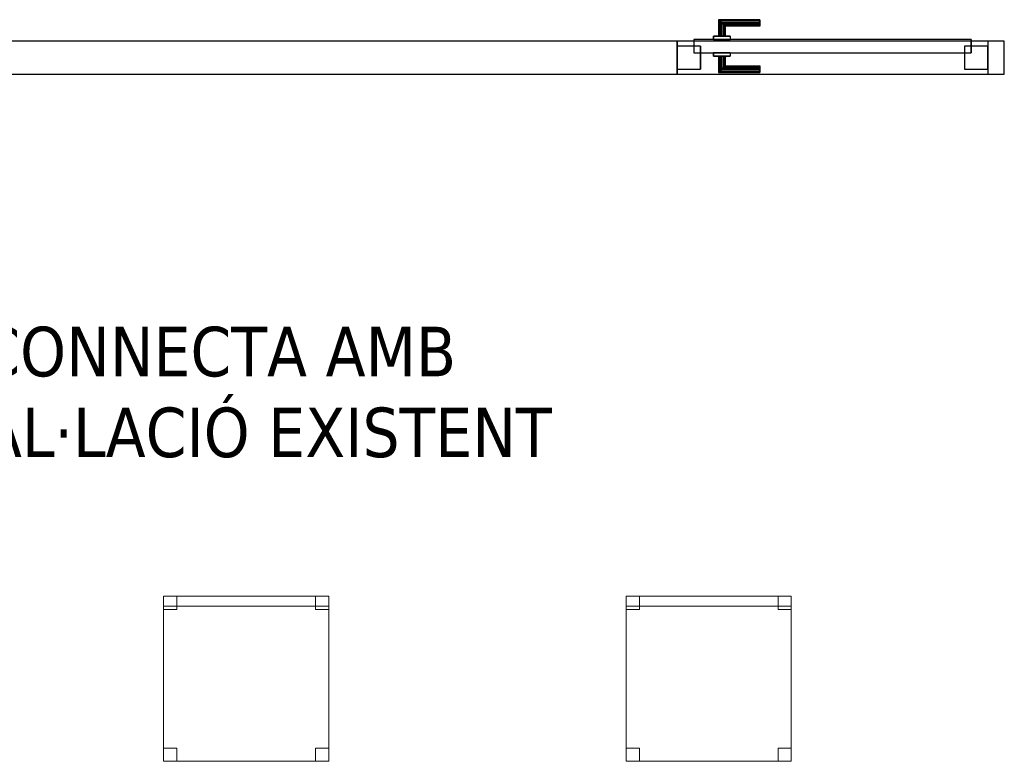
# Model space of a CAD drawing. Header units: metres. Extents: x 391.1 to 427.5, y 12.7 to 28.4.
# Tile 10 of 140: x 401.4 to 404.3, y 21.3 to 23.6. Entities that reach past the tile are written whole.
import ezdxf

# ---------------------------------------------------------------- set-up
doc = ezdxf.new("R2010")
doc.units = ezdxf.units.M
doc.layers.add('01_CARPINTERIA', color=5, linetype='Continuous', lineweight=25, true_color=0x0000ff)
for name, color, linetype, lineweight in [('02_MOBILIARIO', 7, 'Continuous', 18), ('A-DETL-____-MBND', 7, 'Continuous', 18), ('A-GENM-____-OTLN', 7, 'Continuous', 18), ('A-WALL-____-MCUT', 7, 'Continuous', 25), ('A-WALL-____-OTLN', 7, 'Continuous', 25), ('G-____-____-TEXT', 7, 'Continuous', 30)]:
    doc.layers.add(name, color=color, linetype=linetype, lineweight=lineweight)
doc.styles.add('Tahoma_4', font='tahoma.ttf', dxfattribs={"height": 0.15})

# ---------------------------------------------------------------- blocks, each defined once
blk = doc.blocks.new('Family - Cadira d_Oficina_P1-154551-04_CLI_AIGUA_P1')
at = {"layer": 'A-DETL-____-MBND', "color": 253, "true_color": 0xaaaaaa}
for p, q in [((0, 0), (0, 0.5)), ((0, 0.5), (0.5, 0.5)), ((0.5, 0.5), (0, 0.5)), ((0, 0.5), (0, 0)), ((0, 0.47), (0, 0.5)), ((0, 0.5), (0.5, 0.5)), ((0.5, 0.5), (0, 0.5)), ((0, 0.5), (0, 0.47)), ((0, 0.46), (0, 0.5)), ((0, 0.5), (0.04, 0.5)), ((0.04, 0.5), (0, 0.5)), ((0, 0.5), (0, 0.46)), ((0.04, 0.5), (0.04, 0.46)), ((0.04, 0.46), (0.04, 0.5)), ((0.46, 0.46), (0.46, 0.5)), ((0.46, 0.5), (0.5, 0.5)), ((0.5, 0.5), (0.46, 0.5)), ((0.46, 0.5), (0.46, 0.46)), ((0.5, 0.5), (0.5, 0)), ((0.5, 0), (0.5, 0.5)), ((0.5, 0.5), (0.5, 0.47)), ((0.5, 0.47), (0.5, 0.5)), ((0.5, 0.5), (0.5, 0.46)), ((0.5, 0.46), (0.5, 0.5)), ((0.5, 0.47), (0, 0.47)), ((0, 0.47), (0.5, 0.47)), ((0.04, 0.46), (0, 0.46)), ((0, 0.46), (0.04, 0.46)), ((0.5, 0.46), (0.46, 0.46)), ((0.46, 0.46), (0.5, 0.46)), ((0, 0), (0, 0.04)), ((0, 0.04), (0.04, 0.04)), ((0.04, 0.04), (0, 0.04)), ((0, 0.04), (0, 0)), ((0.04, 0.04), (0.04, 0)), ((0.04, 0), (0.04, 0.04)), ((0.46, 0), (0.46, 0.04)), ((0.46, 0.04), (0.5, 0.04)), ((0.5, 0.04), (0.46, 0.04)), ((0.46, 0.04), (0.46, 0)), ((0.5, 0.04), (0.5, 0)), ((0.5, 0), (0.5, 0.04)), ((0.5, 0), (0, 0)), ((0, 0), (0.5, 0)), ((0.04, 0), (0, 0)), ((0, 0), (0.04, 0)), ((0.5, 0), (0.46, 0)), ((0.46, 0), (0.5, 0))]:
    blk.add_line(p, q, dxfattribs=at)
blk = doc.blocks.new('Family - LONDR55-XX_ZZ-ARQ-CAA-M3D-Londres55-154713-04_CLI_AIGUA_P1')
at = {"layer": '01_CARPINTERIA', "color": 161, "true_color": 0xaaaaff}
for p, q in [((0.1263, 0.1487), (0.125, 0.15)), ((0.125, 0.15), (0.125, 0.1)), ((0.125, 0.15), (0.1263, 0.1487)), ((0.25, 0.15), (0.125, 0.15)), ((0.25, 0.1487), (0.25, 0.15)), ((0.25, 0.15), (0.25, 0.1487)), ((0.13, 0.145), (0.1263, 0.1487)), ((0.1263, 0.1487), (0.1263, 0.1)), ((0.1263, 0.1487), (0.1263, 0.1)), ((0.1263, 0.1487), (0.13, 0.145)), ((0.25, 0.1487), (0.1263, 0.1487)), ((0.25, 0.1487), (0.1263, 0.1487)), ((0.135, 0.14), (0.13, 0.145)), ((0.13, 0.145), (0.13, 0.1)), ((0.13, 0.145), (0.13, 0.1)), ((0.13, 0.145), (0.135, 0.14)), ((0.25, 0.145), (0.13, 0.145)), ((0.25, 0.145), (0.13, 0.145)), ((0.135, 0.1), (0.135, 0.14)), ((0.135, 0.14), (0.135, 0.1)), ((0.135, 0.14), (0.14, 0.135)), ((0.14, 0.135), (0.135, 0.14)), ((0.135, 0.14), (0.25, 0.14)), ((0.25, 0.14), (0.135, 0.14)), ((0.14, 0.135), (0.14, 0.1)), ((0.14, 0.135), (0.1437, 0.1313)), ((0.1437, 0.1313), (0.14, 0.135)), ((0.14, 0.135), (0.14, 0.1)), ((0.25, 0.135), (0.14, 0.135)), ((0.25, 0.135), (0.14, 0.135)), ((0.1437, 0.1313), (0.1437, 0.1)), ((0.1437, 0.1313), (0.145, 0.13)), ((0.145, 0.13), (0.1437, 0.1313)), ((0.1437, 0.1313), (0.1437, 0.1)), ((0.25, 0.1313), (0.1437, 0.1313)), ((0.25, 0.1313), (0.1437, 0.1313)), ((0.145, 0.13), (0.145, 0.1)), ((0.25, 0.13), (0.145, 0.13)), ((0.25, 0.145), (0.25, 0.1487)), ((0.25, 0.1487), (0.25, 0.145)), ((0.25, 0.145), (0.25, 0.14)), ((0.25, 0.14), (0.25, 0.145)), ((0.25, 0.14), (0.25, 0.135)), ((0.25, 0.135), (0.25, 0.14)), ((0.25, 0.135), (0.25, 0.1313)), ((0.25, 0.1313), (0.25, 0.135)), ((0.25, 0.1313), (0.25, 0.13)), ((0.25, 0.13), (0.25, 0.1313)), ((0.89, 0.09), (0.05, 0.09)), ((0.05, 0.09), (0.05, 0.05)), ((0.89, 0.09), (0.05, 0.09)), ((0.05, 0.09), (0.05, 0.05)), ((0.16, 0.1), (0.11, 0.1)), ((0.11, 0.1), (0.16, 0.1)), ((0.11, 0.1), (0.11, 0.09)), ((0.11, 0.09), (0.11, 0.1)), ((0.16, 0.09), (0.11, 0.09)), ((0.11, 0.09), (0.16, 0.09)), ((0.1263, 0.1), (0.125, 0.1)), ((0.125, 0.1), (0.1263, 0.1)), ((0.13, 0.1), (0.1263, 0.1)), ((0.1263, 0.1), (0.13, 0.1)), ((0.135, 0.1), (0.13, 0.1)), ((0.13, 0.1), (0.135, 0.1)), ((0.14, 0.1), (0.135, 0.1)), ((0.135, 0.1), (0.14, 0.1)), ((0.14, 0.1), (0.1437, 0.1)), ((0.1437, 0.1), (0.14, 0.1)), ((0.1437, 0.1), (0.145, 0.1)), ((0.145, 0.1), (0.1437, 0.1)), ((0.16, 0.1), (0.16, 0.09)), ((0.16, 0.1), (0.16, 0.09)), ((0.89, 0.05), (0.89, 0.09)), ((0.89, 0.09), (0.89, 0.05)), ((0.07, 0.07), (0, 0.07)), ((0, 0.07), (0, 0)), ((0.07, 0.07), (0, 0.07)), ((0, 0.07), (0, 0)), ((0.07, 0), (0.07, 0.07)), ((0.07, 0.07), (0.07, 0)), ((0.94, 0.07), (0.87, 0.07)), ((0.87, 0.07), (0.87, 0)), ((0.94, 0.07), (0.87, 0.07)), ((0.87, 0.07), (0.87, 0)), ((0.94, 0), (0.94, 0.07)), ((0.94, 0.07), (0.94, 0)), ((0.05, 0.05), (0.89, 0.05)), ((0.05, 0.05), (0.89, 0.05)), ((0.11, 0.05), (0.16, 0.05)), ((0.16, 0.05), (0.11, 0.05)), ((0.11, 0.05), (0.11, 0.04)), ((0.11, 0.04), (0.11, 0.05)), ((0.11, 0.04), (0.16, 0.04)), ((0.16, 0.04), (0.11, 0.04)), ((0.1263, 0.04), (0.125, 0.04)), ((0.125, 0.04), (0.1263, 0.04)), ((0.125, 0.04), (0.125, -0.01)), ((0.13, 0.04), (0.1263, 0.04)), ((0.1263, 0.04), (0.13, 0.04)), ((0.1263, 0.04), (0.1263, -0.0087)), ((0.1263, 0.04), (0.1263, -0.0087)), ((0.13, 0.04), (0.135, 0.04)), ((0.135, 0.04), (0.13, 0.04)), ((0.13, 0.04), (0.13, -0.005)), ((0.13, 0.04), (0.13, -0.005)), ((0.135, 0.04), (0.14, 0.04)), ((0.14, 0.04), (0.135, 0.04)), ((0.135, 0), (0.135, 0.04)), ((0.135, 0.04), (0.135, 0)), ((0.14, 0.04), (0.1437, 0.04)), ((0.1437, 0.04), (0.14, 0.04)), ((0.14, 0.04), (0.14, 0.005)), ((0.14, 0.04), (0.14, 0.005)), ((0.1437, 0.04), (0.145, 0.04)), ((0.145, 0.04), (0.1437, 0.04)), ((0.1437, 0.04), (0.1437, 0.0087)), ((0.1437, 0.04), (0.1437, 0.0087)), ((0.145, 0.04), (0.145, 0.01)), ((0.16, 0.05), (0.16, 0.04)), ((0.16, 0.05), (0.16, 0.04)), ((0, 0), (0.07, 0)), ((0, 0), (0.07, 0)), ((0.14, 0.005), (0.135, 0)), ((0.135, 0), (0.14, 0.005)), ((0.25, 0), (0.135, 0)), ((0.135, 0), (0.25, 0)), ((0.1437, 0.0087), (0.14, 0.005)), ((0.14, 0.005), (0.1437, 0.0087)), ((0.14, 0.005), (0.25, 0.005)), ((0.14, 0.005), (0.25, 0.005)), ((0.145, 0.01), (0.1437, 0.0087)), ((0.1437, 0.0087), (0.145, 0.01)), ((0.1437, 0.0087), (0.25, 0.0087)), ((0.1437, 0.0087), (0.25, 0.0087)), ((0.145, 0.01), (0.25, 0.01)), ((0.25, 0.0087), (0.25, 0.01)), ((0.25, 0.01), (0.25, 0.0087)), ((0.25, 0.005), (0.25, 0.0087)), ((0.25, 0.0087), (0.25, 0.005)), ((0.25, 0.005), (0.25, 0)), ((0.25, 0), (0.25, 0.005)), ((0.25, 0), (0.25, -0.005)), ((0.25, -0.005), (0.25, 0)), ((0.87, 0), (0.94, 0)), ((0.87, 0), (0.94, 0)), ((0.125, -0.01), (0.1263, -0.0087)), ((0.1263, -0.0087), (0.125, -0.01)), ((0.125, -0.01), (0.25, -0.01)), ((0.1263, -0.0087), (0.13, -0.005)), ((0.13, -0.005), (0.1263, -0.0087)), ((0.1263, -0.0087), (0.25, -0.0087)), ((0.1263, -0.0087), (0.25, -0.0087)), ((0.13, -0.005), (0.135, 0)), ((0.135, 0), (0.13, -0.005)), ((0.13, -0.005), (0.25, -0.005)), ((0.13, -0.005), (0.25, -0.005)), ((0.25, -0.005), (0.25, -0.0087)), ((0.25, -0.0087), (0.25, -0.005)), ((0.25, -0.0087), (0.25, -0.01)), ((0.25, -0.01), (0.25, -0.0087))]:
    blk.add_line(p, q, dxfattribs=at)
blk = doc.blocks.new('Family - Porta P1-154714-04_CLI_AIGUA_P1')
blk.add_blockref('Family - LONDR55-XX_ZZ-ARQ-CAA-M3D-Londres55-154713-04_CLI_AIGUA_P1', (0, 0))
blk = doc.blocks.new('Family - Mampara P1-155080-04_CLI_AIGUA_P1')
at = {"layer": 'A-WALL-____-MCUT', "color": 253, "true_color": 0xaaaaaa}
for p, q in [((3.0089, 0.1), (0, 0.1)), ((0, 0.1), (0, 0)), ((3.0089, 0), (3.0089, 0.1)), ((3.9489, 0.1), (3.9489, 0)), ((3.9989, 0.1), (3.9489, 0.1)), ((3.9989, 0), (3.9989, 0.1)), ((0, 0), (3.0089, 0)), ((3.9489, 0), (3.9989, 0))]:
    blk.add_line(p, q, dxfattribs=at)
at = {"layer": 'A-WALL-____-OTLN', "color": 253, "true_color": 0xaaaaaa}
for p, q in [((3.9989, 0.1), (0, 0.1)), ((0, 0.1), (0, 0)), ((3.9489, 0.1), (3.0089, 0.1)), ((3.0089, 0.1), (3.0089, 0)), ((3.9489, 0.1), (3.9489, 0)), ((3.9989, 0), (3.9989, 0.1)), ((0, 0), (3.9989, 0)), ((3.0089, 0), (3.9489, 0))]:
    blk.add_line(p, q, dxfattribs=at)
at = {"layer": 'A-WALL-____-OTLN', "color": 253, "lineweight": 18, "true_color": 0xaaaaaa}
blk.add_line((0, 0), (3.9989, 0), dxfattribs=at)
blk = doc.blocks.new('Family - Vano de puerta P1-155082-04_CLI_AIGUA_P1')
at = {"layer": 'A-GENM-____-OTLN', "color": 253, "true_color": 0xaaaaaa}
for p, q in [((404.2866, 23.5195), (403.3466, 23.5195)), ((403.3466, 23.5195), (403.3466, 23.4195)), ((403.3466, 23.5195), (404.2866, 23.5195)), ((403.3466, 23.4195), (403.3466, 23.5195)), ((404.2866, 23.4195), (404.2866, 23.5195)), ((404.2866, 23.4195), (404.2866, 23.5195)), ((403.3466, 23.4195), (404.2866, 23.4195)), ((404.2866, 23.4195), (403.3466, 23.4195))]:
    blk.add_line(p, q, dxfattribs=at)
blk = doc.blocks.new('Family - Cadira d_Oficina_P1-155177-04_CLI_AIGUA_P1')
at = {"layer": 'A-DETL-____-MBND', "color": 253, "true_color": 0xaaaaaa}
for p, q in [((0, 0), (0, 0.5)), ((0, 0.5), (0.5, 0.5)), ((0.5, 0.5), (0, 0.5)), ((0, 0.5), (0, 0)), ((0, 0.46), (0, 0.5)), ((0, 0.5), (0.04, 0.5)), ((0.04, 0.5), (0, 0.5)), ((0, 0.5), (0, 0.46)), ((0, 0.47), (0, 0.5)), ((0, 0.5), (0.5, 0.5)), ((0.5, 0.5), (0, 0.5)), ((0, 0.5), (0, 0.47)), ((0.04, 0.5), (0.04, 0.46)), ((0.04, 0.46), (0.04, 0.5)), ((0.46, 0.46), (0.46, 0.5)), ((0.46, 0.5), (0.5, 0.5)), ((0.5, 0.5), (0.46, 0.5)), ((0.46, 0.5), (0.46, 0.46)), ((0.5, 0.5), (0.5, 0.46)), ((0.5, 0.46), (0.5, 0.5)), ((0.5, 0.5), (0.5, 0)), ((0.5, 0), (0.5, 0.5)), ((0.5, 0.5), (0.5, 0.47)), ((0.5, 0.47), (0.5, 0.5)), ((0.5, 0.47), (0, 0.47)), ((0, 0.47), (0.5, 0.47)), ((0.04, 0.46), (0, 0.46)), ((0, 0.46), (0.04, 0.46)), ((0.5, 0.46), (0.46, 0.46)), ((0.46, 0.46), (0.5, 0.46)), ((0, 0), (0, 0.04)), ((0, 0.04), (0.04, 0.04)), ((0.04, 0.04), (0, 0.04)), ((0, 0.04), (0, 0)), ((0.04, 0.04), (0.04, 0)), ((0.04, 0), (0.04, 0.04)), ((0.46, 0), (0.46, 0.04)), ((0.46, 0.04), (0.5, 0.04)), ((0.5, 0.04), (0.46, 0.04)), ((0.46, 0.04), (0.46, 0)), ((0.5, 0.04), (0.5, 0)), ((0.5, 0), (0.5, 0.04)), ((0.04, 0), (0, 0)), ((0, 0), (0.04, 0)), ((0.5, 0), (0, 0)), ((0, 0), (0.5, 0)), ((0.5, 0), (0.46, 0)), ((0.46, 0), (0.5, 0))]:
    blk.add_line(p, q, dxfattribs=at)
blk = doc.blocks.new('LONDR55-XX_ZZ-ARQ-CAA-M3D-Londres55_ifc-1-04_CLI_AIGUA_P1')
at = {"layer": '01_CARPINTERIA', "color": 253, "lineweight": 18, "true_color": 0xaaaaaa}
blk.add_blockref('Family - Porta P1-154714-04_CLI_AIGUA_P1', (403.3466, 23.4345), dxfattribs=at)
at = {"layer": '02_MOBILIARIO', "color": 253, "lineweight": 18, "true_color": 0xaaaaaa}
for name, p in [('Family - Cadira d_Oficina_P1-155177-04_CLI_AIGUA_P1', (401.7918, 21.339)), ('Family - Cadira d_Oficina_P1-154551-04_CLI_AIGUA_P1', (403.1918, 21.339))]:
    blk.add_blockref(name, p, dxfattribs=at)
at = {"layer": 'A-GENM-____-OTLN', "color": 253, "lineweight": 18, "true_color": 0xaaaaaa}
blk.add_blockref('Family - Vano de puerta P1-155082-04_CLI_AIGUA_P1', (0, 0), dxfattribs=at)
at = {"layer": 'A-WALL-____-OTLN', "color": 253, "lineweight": 18, "true_color": 0xaaaaaa}
blk.add_blockref('Family - Mampara P1-155080-04_CLI_AIGUA_P1', (400.3377, 23.4195), dxfattribs=at)

msp = doc.modelspace()

# ---------------------------------------------------------------- block references
at = {"lineweight": 5}
msp.add_blockref('LONDR55-XX_ZZ-ARQ-CAA-M3D-Londres55_ifc-1-04_CLI_AIGUA_P1', (0, 0), dxfattribs=at)

# ---------------------------------------------------------------- texts
at = {"layer": 'G-____-____-TEXT', "char_height": 0.15, "attachment_point": 1, "style": 'Tahoma_4'}
for s, insert, width in [('CONNECTA AMB ', (401.2337, 22.6547), 1.859915), ('INSTAL·LACIÓ EXISTENT', (400.8368, 22.41), 2.74578)]:
    msp.add_mtext(s, dxfattribs=dict(at, insert=insert, width=width))

doc.saveas('drawing.dxf')
